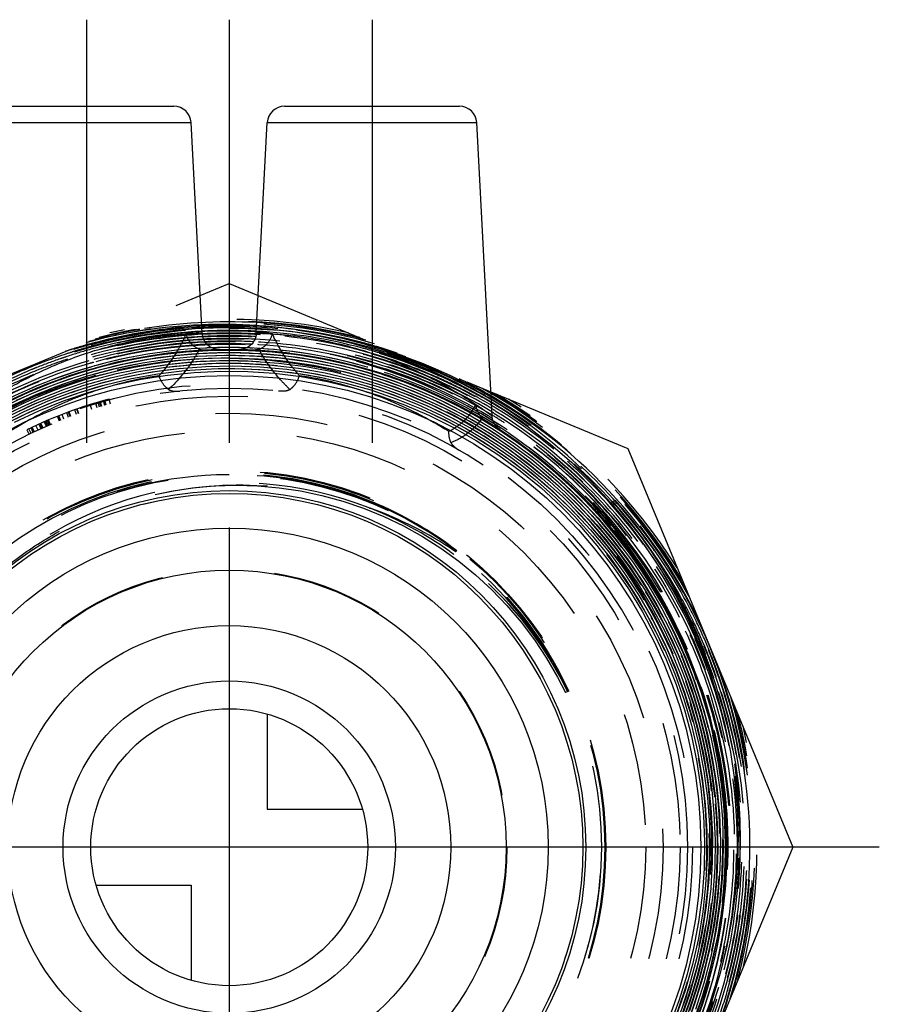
# Model space of a CAD drawing. Header units: millimetres. Extents: x 462.4 to 537.6, y 457.3 to 542.7.
# Tile 3 of 3: x 487.9 to 537.6, y 485.8 to 542.7. Entities that reach past the tile are written whole.
import ezdxf

# ---------------------------------------------------------------- set-up
doc = ezdxf.new("R2010")
doc.units = ezdxf.units.MM
doc.header["$LTSCALE"] = 65.185185
doc.linetypes.add('CENTER', pattern=[0.6, 0.375, -0.075, 0.075, -0.075])
doc.linetypes.add('HIDDEN', pattern=[0.2, 0.1, -0.1])
for name, color, linetype in [('ACHSEN_S', 7, 'CONTINUOUS'), ('FASEN', 7, 'CONTINUOUS'), ('KOERPER', 7, 'CONTINUOUS'), ('KONST.EL_MIT_GEO', 7, 'CONTINUOUS'), ('KURVEN', 7, 'CONTINUOUS')]:
    doc.layers.add(name, color=color, linetype=linetype)

msp = doc.modelspace()

# ---------------------------------------------------------------- linework, layer by layer
at = {"layer": 'ACHSEN_S', "color": 2, "linetype": 'CENTER'}
for p, q in [((500, 542.68), (500, 457.32)), ((537.559, 494.88), (462.441, 494.88))]:
    msp.add_line(p, q, dxfattribs=at)
at = {"layer": 'FASEN', "color": 7, "linetype": 'Continuous'}
for radius in [28.75, 27.25]:
    msp.add_circle((500, 494.88), radius, dxfattribs=at)
at = {"layer": 'KOERPER', "color": 2, "linetype": 'CENTER'}
for p, q in [((491.75, 542.68), (491.75, 515.063)), ((508.25, 542.68), (508.25, 514.415))]:
    msp.add_line(p, q, dxfattribs=at)
at = {"layer": 'KOERPER', "color": 8, "linetype": 'HIDDEN'}
for radius in [28.75, 20.43]:
    msp.add_circle((500, 494.88), radius, dxfattribs=at)
at = {"layer": 'KOERPER', "color": 7, "linetype": 'Continuous'}
for radius in [18.43, 16]:
    msp.add_circle((500, 494.88), radius, dxfattribs=at)
at = {"layer": 'KOERPER', "color": 8, "linetype": 'HIDDEN'}
msp.add_arc((500, 494.88), 26.5, 180, 360, dxfattribs=at)
at = {"layer": 'KONST.EL_MIT_GEO', "color": 7, "linetype": 'Continuous'}
for p, q in [((486.699, 537.68), (496.801, 537.68)), ((503.199, 537.68), (513.301, 537.68)), ((485.7, 536.732), (497.8, 536.732)), ((498.437, 524.572), (497.8, 536.732)), ((501.563, 524.572), (502.2, 536.732)), ((502.2, 536.732), (514.3, 536.732)), ((515.187, 519.8), (514.3, 536.732)), ((498.323, 526.745), (500, 527.439)), ((500, 527.439), (501.677, 526.745)), ((515.115, 521.178), (523.023, 517.903)), ((523.023, 517.903), (532.559, 494.88)), ((532.559, 494.88), (523.023, 471.857))]:
    msp.add_line(p, q, dxfattribs=at)
at = {"layer": 'KONST.EL_MIT_GEO', "color": 8, "linetype": 'HIDDEN'}
for p, q in [((484.885, 521.178), (498.323, 526.745)), ((501.677, 526.745), (515.115, 521.178)), ((491.1, 523.721), (491.091, 523.749)), ((500.996, 523.724), (500.964, 523.725)), ((488.566, 522.625), (488.518, 522.605)), ((508.004, 522.603), (507.968, 522.613)), ((515.071, 521.197), (515.116, 521.171)), ((492.054, 520.16), (491.964, 520.447)), ((492.367, 520.257), (492.28, 520.544)), ((492.377, 520.26), (492.291, 520.547)), ((492.506, 520.298), (492.421, 520.586)), ((492.596, 520.324), (492.512, 520.612)), ((492.633, 520.335), (492.549, 520.623)), ((492.815, 520.387), (492.734, 520.676)), ((492.826, 520.39), (492.745, 520.679)), ((492.885, 520.407), (492.804, 520.696)), ((493.141, 520.477), (493.064, 520.767)), ((514.908, 520.898), (514.96, 520.868)), ((490.448, 519.598), (490.34, 519.878)), ((490.715, 519.7), (490.61, 519.981)), ((490.807, 519.734), (490.703, 520.015)), ((490.848, 519.749), (490.745, 520.031)), ((491.18, 519.869), (491.08, 520.152)), ((491.289, 519.907), (491.191, 520.191)), ((491.306, 519.913), (491.207, 520.196)), ((489.13, 519.048), (489.007, 519.321)), ((489.19, 519.074), (489.067, 519.348)), ((489.243, 519.098), (489.122, 519.373)), ((489.434, 519.182), (489.314, 519.457)), ((489.479, 519.202), (489.36, 519.477)), ((489.493, 519.208), (489.374, 519.483)), ((489.567, 519.24), (489.449, 519.515)), ((489.64, 519.271), (489.523, 519.547)), ((489.668, 519.283), (489.551, 519.559)), ((490.183, 519.494), (490.072, 519.773)), ((490.226, 519.511), (490.115, 519.79)), ((490.261, 519.525), (490.151, 519.804)), ((514.993, 519.346), (514.942, 519.378)), ((514.994, 519.777), (514.952, 519.802)), ((515.19, 519.838), (515.21, 519.826)), ((488.304, 518.993), (488.435, 518.723)), ((488.558, 518.782), (488.429, 519.053)), ((488.679, 518.84), (488.551, 519.111)), ((488.568, 519.119), (488.696, 518.848)), ((488.745, 518.871), (488.618, 519.143)), ((488.955, 518.968), (488.83, 519.241)), ((515.524, 518.829), (515.485, 518.855)), ((495.659, 515.377), (495.691, 515.384)), ((508.077, 514.485), (508.113, 514.471)), ((508.113, 514.471), (508.137, 514.461)), ((519.624, 503.894), (519.433, 503.807)), ((528.794, 486.624), (528.777, 486.566))]:
    msp.add_line(p, q, dxfattribs=at)
for points in [[(491.1, 523.721), (492.423, 524.077), (494.028, 524.424), (495.648, 524.682), (497.278, 524.852), (498.915, 524.933), (500.552, 524.924), (502.186, 524.827), (503.811, 524.641), (505.423, 524.366), (507.016, 524.005), (508.586, 523.557), (510.129, 523.025), (511.64, 522.409), (513.114, 521.713), (514.546, 520.938), (515.934, 520.086), (517.272, 519.16), (518.557, 518.163), (519.785, 517.099), (520.953, 515.969), (522.056, 514.778), (523.092, 513.529), (524.058, 512.226), (524.95, 510.873), (525.767, 509.475), (526.506, 508.034), (527.164, 506.556), (527.74, 505.046), (528.233, 503.507), (528.64, 501.944), (528.961, 500.362), (529.195, 498.766), (529.34, 497.16), (529.398, 495.55), (529.368, 493.94), (529.249, 492.335), (529.043, 490.74), (528.75, 489.159), (528.371, 487.598), (527.907, 486.061), (527.36, 484.553)], [(486.777, 520.397), (488.223, 521.094), (489.706, 521.71), (491.221, 522.241), (492.763, 522.688), (494.327, 523.047), (495.909, 523.318), (497.503, 523.501), (499.106, 523.595), (500.711, 523.598), (502.313, 523.512), (503.908, 523.337), (505.491, 523.073), (507.057, 522.721), (508.6, 522.282), (510.116, 521.758), (511.601, 521.15), (513.05, 520.46), (514.457, 519.69), (515.82, 518.843), (517.132, 517.921), (518.392, 516.927), (519.593, 515.864), (520.734, 514.736), (521.809, 513.546), (522.817, 512.298), (523.753, 510.996), (524.615, 509.643), (525.4, 508.245), (526.105, 506.804), (526.729, 505.327), (527.27, 503.817), (527.725, 502.28), (528.094, 500.719), (528.375, 499.141), (528.567, 497.549), (528.671, 495.949), (528.684, 494.346), (528.608, 492.744), (528.443, 491.15), (528.189, 489.567), (527.847, 488.001), (527.417, 486.456), (526.903, 484.938)], [(487.437, 520.386), (488.885, 521.048), (490.368, 521.628), (491.882, 522.124), (493.42, 522.534), (494.979, 522.858), (496.553, 523.094), (498.139, 523.241), (499.73, 523.299), (501.321, 523.269), (502.909, 523.149), (504.487, 522.94), (506.051, 522.644), (507.596, 522.26), (509.116, 521.79), (510.609, 521.236), (512.067, 520.6), (513.488, 519.882), (514.866, 519.087), (516.198, 518.215), (517.478, 517.27), (518.704, 516.255), (519.87, 515.173), (520.975, 514.028), (522.013, 512.822), (522.982, 511.56), (523.879, 510.246), (524.701, 508.884), (525.446, 507.478), (526.11, 506.033), (526.692, 504.552), (527.191, 503.042), (527.604, 501.506), (527.93, 499.949), (528.169, 498.376), (528.319, 496.793), (528.381, 495.204), (528.353, 493.614), (528.236, 492.028), (528.031, 490.451), (527.737, 488.888), (527.357, 487.344), (526.89, 485.824), (526.34, 484.332)], [(487.717, 520.692), (489.18, 521.337), (490.677, 521.899), (492.203, 522.377), (493.753, 522.768), (495.322, 523.073), (496.906, 523.289), (498.499, 523.416), (500.097, 523.454), (501.695, 523.402), (503.287, 523.262), (504.869, 523.032), (506.435, 522.714), (507.981, 522.31), (509.502, 521.819), (510.993, 521.244), (512.45, 520.587), (513.867, 519.849), (515.241, 519.034), (516.568, 518.142), (517.842, 517.178), (519.06, 516.144), (520.218, 515.044), (521.314, 513.881), (522.342, 512.658), (523.3, 511.38), (524.185, 510.051), (524.995, 508.673), (525.726, 507.253), (526.376, 505.795), (526.944, 504.302), (527.428, 502.779), (527.825, 501.233), (528.136, 499.666), (528.358, 498.085), (528.492, 496.493)], [(486.697, 519.834), (488.111, 520.537), (489.563, 521.159), (491.046, 521.7), (492.558, 522.156), (494.093, 522.528), (495.646, 522.813), (497.212, 523.011), (498.787, 523.122), (500.365, 523.144), (501.943, 523.078), (503.514, 522.925), (505.074, 522.683), (506.618, 522.355), (508.141, 521.942), (509.639, 521.444), (511.107, 520.863), (512.54, 520.201), (513.933, 519.46), (515.283, 518.643), (516.585, 517.751), (517.836, 516.788), (519.03, 515.757), (520.165, 514.661), (521.237, 513.503), (522.243, 512.287), (523.179, 511.017), (524.043, 509.697), (524.832, 508.331), (525.543, 506.923), (526.174, 505.477), (526.724, 503.998), (527.19, 502.491), (527.571, 500.961), (527.867, 499.411), (528.075, 497.848), (528.195, 496.275), (528.228, 494.698), (528.172, 493.122), (528.029, 491.552), (527.798, 489.992), (527.48, 488.447), (527.077, 486.923), (526.589, 485.423)], [(487.276, 519.79), (488.691, 520.462), (490.141, 521.053), (491.622, 521.563), (493.13, 521.989), (494.658, 522.329), (496.203, 522.584), (497.76, 522.752), (499.324, 522.832), (500.89, 522.825), (502.453, 522.73), (504.008, 522.547), (505.55, 522.278), (507.075, 521.923), (508.578, 521.483), (510.053, 520.96), (511.497, 520.355), (512.905, 519.67), (514.272, 518.908), (515.594, 518.07), (516.867, 517.159), (518.087, 516.179), (519.25, 515.132), (520.353, 514.021), (521.392, 512.851), (522.363, 511.624), (523.265, 510.345), (524.093, 509.017), (524.846, 507.645), (525.52, 506.233), (526.115, 504.786), (526.627, 503.308), (527.056, 501.803), (527.4, 500.277), (527.658, 498.734), (527.829, 497.179), (527.912, 495.617), (527.909, 494.053), (527.817, 492.491), (527.638, 490.937), (527.373, 489.396), (527.021, 487.872), (526.585, 486.37), (526.066, 484.895)], [(487.581, 520.114), (489.012, 520.768), (490.477, 521.34), (491.971, 521.83), (493.49, 522.235), (495.03, 522.555), (496.585, 522.788), (498.151, 522.934), (499.722, 522.992), (501.294, 522.962), (502.862, 522.845), (504.421, 522.64), (505.965, 522.348), (507.491, 521.97), (508.994, 521.507), (510.468, 520.962), (511.909, 520.334), (513.313, 519.628), (514.675, 518.843), (515.991, 517.984), (517.257, 517.053), (518.469, 516.052), (519.623, 514.985), (520.716, 513.856), (521.743, 512.667), (522.703, 511.422), (523.591, 510.126), (524.406, 508.783), (525.144, 507.396), (525.803, 505.969), (526.381, 504.509), (526.877, 503.018), (527.289, 501.502), (527.615, 499.965), (527.855, 498.413), (528.008, 496.85), (528.073, 495.28), (528.05, 493.71), (527.939, 492.143), (527.741, 490.585), (527.456, 489.04), (527.085, 487.514), (526.629, 486.012), (526.091, 484.537)], [(486.72, 519.324), (488.114, 520.03), (489.545, 520.656), (491.008, 521.201), (492.5, 521.663), (494.016, 522.04), (495.55, 522.332), (497.098, 522.537), (498.655, 522.655), (500.216, 522.685), (501.776, 522.628), (503.331, 522.483), (504.875, 522.251), (506.403, 521.933), (507.911, 521.529), (509.395, 521.042), (510.848, 520.472), (512.267, 519.822), (513.647, 519.092), (514.984, 518.287), (516.274, 517.408), (517.512, 516.458), (518.695, 515.439), (519.818, 514.357), (520.88, 513.212), (521.875, 512.01), (522.801, 510.754), (523.655, 509.449), (524.434, 508.097), (525.137, 506.703), (525.76, 505.273), (526.301, 503.81), (526.76, 502.319), (527.134, 500.804), (527.422, 499.271), (527.624, 497.724), (527.739, 496.169), (527.766, 494.609), (527.706, 493.05), (527.558, 491.498), (527.323, 489.956), (527.002, 488.43), (526.596, 486.924), (526.106, 485.443)], [(487.05, 519.326), (488.445, 520.014), (489.876, 520.623), (491.34, 521.15), (492.83, 521.593), (494.343, 521.953), (495.874, 522.227), (497.418, 522.414), (498.97, 522.514), (500.525, 522.527), (502.078, 522.452), (503.624, 522.291), (505.159, 522.042), (506.677, 521.708), (508.175, 521.289), (509.646, 520.786), (511.086, 520.202), (512.492, 519.537), (513.857, 518.795), (515.179, 517.977), (516.453, 517.086), (517.674, 516.125), (518.84, 515.097), (519.945, 514.005), (520.988, 512.852), (521.964, 511.643), (522.871, 510.381), (523.705, 509.07), (524.464, 507.714), (525.146, 506.318), (525.748, 504.885), (526.268, 503.422), (526.705, 501.931), (527.058, 500.418), (527.326, 498.887), (527.506, 497.345), (527.6, 495.794), (527.606, 494.241), (527.525, 492.689), (527.357, 491.145), (527.103, 489.613), (526.762, 488.098), (526.337, 486.604), (525.829, 485.137)], [(487.593, 519.434), (488.995, 520.092), (490.432, 520.67), (491.899, 521.166), (493.392, 521.579), (494.905, 521.907), (496.435, 522.15), (497.976, 522.306), (499.523, 522.375), (501.071, 522.357), (502.616, 522.252), (504.152, 522.06), (505.675, 521.782), (507.18, 521.418), (508.662, 520.971), (510.117, 520.44), (511.539, 519.829), (512.925, 519.139), (514.269, 518.372), (515.568, 517.53), (516.818, 516.616), (518.014, 515.634), (519.153, 514.586), (520.231, 513.476), (521.244, 512.306), (522.191, 511.082), (523.067, 509.806), (523.869, 508.483), (524.596, 507.117), (525.245, 505.712), (525.813, 504.273), (526.3, 502.805), (526.703, 501.311), (527.021, 499.797), (527.254, 498.268), (527.4, 496.728), (527.459, 495.182), (527.431, 493.635), (527.316, 492.093), (527.115, 490.559), (526.827, 489.04), (526.454, 487.539), (525.998, 486.061), (525.459, 484.612)], [(495.718, 515.253), (496.649, 515.446), (497.884, 515.634), (499.13, 515.749), (500.381, 515.789), (501.633, 515.754), (502.883, 515.644), (504.124, 515.459), (505.354, 515.2), (506.566, 514.867), (507.758, 514.463), (508.925, 513.987), (510.062, 513.442), (511.165, 512.83), (512.231, 512.152), (513.256, 511.411), (514.235, 510.61), (515.165, 509.75), (516.044, 508.836), (516.867, 507.871), (517.632, 506.857), (518.335, 505.798), (518.975, 504.699), (519.433, 503.807)], [(528.492, 496.493), (528.536, 494.897), (528.491, 493.301), (528.357, 491.71), (528.134, 490.129), (527.822, 488.563), (527.424, 487.017), (526.94, 485.495)]]:
    msp.add_lwpolyline(points, dxfattribs=at)
at = {"layer": 'KONST.EL_MIT_GEO', "color": 7, "linetype": 'Continuous'}
for points in [[(499.452, 523.625), (499.332, 523.63), (499.214, 523.649), (499.098, 523.683), (498.988, 523.73), (498.884, 523.79), (498.788, 523.862), (498.702, 523.945), (498.626, 524.038), (498.561, 524.139), (498.509, 524.247), (498.471, 524.361), (498.446, 524.478), (498.437, 524.572)], [(501.563, 524.572), (501.554, 524.478), (501.529, 524.361), (501.491, 524.247), (501.439, 524.139), (501.374, 524.038), (501.298, 523.945), (501.212, 523.862), (501.116, 523.79), (501.012, 523.73), (500.902, 523.683), (500.786, 523.649), (500.668, 523.63), (500.548, 523.625)], [(515.642, 519.002), (515.586, 519.041), (515.53, 519.087), (515.476, 519.137), (515.426, 519.192), (515.378, 519.252), (515.335, 519.317), (515.296, 519.386), (515.262, 519.459), (515.234, 519.536), (515.212, 519.617), (515.196, 519.7), (515.188, 519.789)]]:
    msp.add_lwpolyline(points, dxfattribs=at)
at = {"layer": 'KONST.EL_MIT_GEO', "color": 8, "linetype": 'HIDDEN'}
for radius in [26.761, 26.052, 25.068, 24.065, 21.75, 21.698, 21.5, 16.043]:
    msp.add_circle((500, 494.88), radius, dxfattribs=at)
at = {"layer": 'KONST.EL_MIT_GEO', "color": 7, "linetype": 'Continuous'}
for radius in [20.6, 20.43]:
    msp.add_circle((500, 494.88), radius, dxfattribs=at)
for centre, radius, start, end in [((496.801, 536.68), 1, 3, 90.0001), ((503.199, 536.68), 1, 89.9999, 177), ((513.301, 536.68), 1, 3, 90.0001), ((500, 494.88), 30.081, 86.9782, 93.0218), ((500, 494.88), 30.081, 120.2004, 59.7996)]:
    msp.add_arc(centre, radius, start, end, dxfattribs=at)
at = {"layer": 'KONST.EL_MIT_GEO', "color": 8, "linetype": 'HIDDEN'}
for centre, radius, start, end in [((499.975, 494.879), 30.123, 70.134, 109.1678), ((499.975, 494.88), 30.276, 73.8485, 105.8346), ((499.987, 494.805), 30.229, 93.4594, 104.7238), ((499.99, 494.88), 30.388, 75.5957, 104.2986), ((500, 494.88), 30.494, 76.9353, 103.0647), ((499.584, 494.816), 30.259, 92.2193, 99.3433), ((499.962, 494.859), 30.367, 86.9178, 99.7365), ((499.973, 494.908), 30.125, 92.9542, 93.4443), ((499.578, 494.871), 30.203, 86.1925, 92.2135), ((499.975, 494.843), 30.19, 86.9475, 92.952), ((499.963, 494.804), 30.229, 74.9089, 86.9278), ((499.578, 494.886), 30.189, 85.901, 86.1896), ((499.949, 494.802), 30.424, 74.8852, 86.8994), ((499.57, 494.869), 30.206, 74.1671, 85.8886), ((499.987, 494.854), 29.842, 89.9756, 216.6797), ((500, 494.88), 30.081, 93.0218, 120.2004), ((499.975, 494.878), 29.694, 92.9638, 108.2799), ((499.991, 494.783), 29.943, 92.9892, 105.4586), ((499.967, 494.853), 30.373, 100.0721, 104.7081), ((499.594, 494.76), 30.316, 99.3458, 103.985), ((499.989, 494.791), 30.089, 92.993, 104.711), ((499.97, 494.838), 30.389, 99.7395, 100.0727), ((499.979, 494.844), 30.035, 92.7555, 92.9791), ((499.978, 494.846), 29.88, 92.6621, 92.9721), ((499.978, 494.845), 29.726, 92.7457, 92.9669), ((499.976, 494.903), 29.977, 87.2314, 92.7564), ((499.976, 494.902), 29.669, 87.2306, 92.7465), ((499.975, 494.902), 29.823, 87.2309, 92.6629), ((499.975, 494.902), 29.516, 87.2304, 92.6611), ((499.973, 494.848), 29.723, 86.9391, 87.2314), ((499.973, 494.848), 29.877, 86.9336, 87.2317), ((499.973, 494.848), 30.031, 86.9281, 87.2322), ((499.977, 494.887), 29.684, 71.1762, 86.9424), ((499.962, 494.797), 29.929, 74.9101, 86.9187), ((499.962, 494.796), 30.083, 74.9105, 86.9133), ((500, 494.88), 30.081, 59.7996, 86.9782), ((499.978, 494.866), 29.367, 89.9575, 153.3097), ((499.976, 494.873), 29.391, 92.8405, 121.0374), ((499.975, 494.877), 29.541, 92.9585, 112.4407), ((500, 494.88), 29.055, 39.8556, 112.2644), ((499.904, 495.101), 28.814, 62.0371, 112.2539), ((499.977, 494.868), 30.165, 105.8046, 107.1018), ((499.983, 494.846), 30.188, 105.4729, 105.8047), ((499.992, 494.776), 29.335, 92.7182, 106.0449), ((499.573, 494.849), 30.225, 103.9867, 104.7205), ((499.986, 494.837), 30.197, 104.7361, 105.4729), ((499.974, 494.88), 29.999, 104.7279, 105.4711), ((499.991, 494.78), 29.177, 92.4895, 105.5545), ((499.978, 494.846), 29.571, 92.6603, 92.9612), ((499.975, 494.898), 29.366, 87.0632, 92.8432), ((499.975, 494.901), 29.209, 87.2069, 92.698), ((499.977, 494.859), 29.098, 91.8746, 92.4685), ((499.976, 494.868), 29.089, 91.0395, 91.8746), ((499.976, 494.888), 29.069, 89.9501, 91.0395), ((499.976, 494.916), 29.041, 89.1332, 89.9501), ((499.976, 494.925), 29.032, 88.8458, 89.1331), ((499.976, 494.898), 29.058, 87.4424, 88.8456), ((499.958, 494.777), 29.18, 73.8791, 87.4191), ((499.959, 494.782), 29.329, 73.8938, 87.1874), ((499.973, 494.849), 29.569, 86.9446, 87.2312), ((499.977, 494.888), 29.376, 58.8331, 87.0678), ((499.977, 494.888), 29.53, 67.4649, 86.9483), ((499.977, 494.892), 29.987, 71.1862, 74.8913), ((499.593, 494.993), 30.081, 67.0878, 74.145), ((499.976, 494.882), 30.151, 71.1951, 74.8944), ((500, 494.88), 28.75, 91.0878, 122.9611), ((499.99, 494.838), 30.044, 108.2822, 112.3483), ((499.961, 494.92), 30.11, 107.1018, 108.2784), ((499.974, 494.884), 29.995, 107.0982, 108.2814), ((499.973, 494.885), 29.84, 105.4792, 108.287), ((499.966, 494.909), 29.969, 106.7522, 107.0981), ((499.969, 494.899), 29.979, 105.471, 106.752), ((499.991, 494.782), 28.961, 92.6812, 106.0308), ((499.992, 494.775), 28.814, 92.682, 106.0288), ((499.991, 494.783), 28.652, 92.6844, 106.0265), ((499.975, 494.88), 28.401, 74.448, 105.7338), ((499.975, 494.888), 28.854, 91.9033, 92.6574), ((499.977, 494.859), 28.729, 92.3289, 92.6594), ((499.975, 494.849), 28.586, 87.2488, 92.659), ((499.976, 494.871), 28.717, 91.0409, 92.329), ((499.975, 494.871), 28.871, 91.0425, 91.9033), ((499.975, 494.863), 28.879, 88.0387, 91.0425), ((499.976, 494.909), 28.68, 88.8642, 91.0409), ((499.975, 494.888), 28.701, 87.2395, 88.8636), ((500, 494.88), 28.75, 57.0388, 88.9122), ((499.976, 494.869), 28.873, 87.2417, 87.9751), ((499.961, 494.796), 28.64, 74.0539, 87.2256), ((499.959, 494.781), 28.808, 73.8757, 87.2172), ((499.961, 494.793), 28.95, 73.9433, 87.2193), ((499.977, 494.892), 29.834, 71.1807, 74.8908), ((499.969, 494.866), 30.014, 70.9089, 71.1863), ((499.979, 494.866), 29.245, 106.0695, 121.235), ((500.028, 494.753), 29.213, 106.0939, 120.9591), ((499.99, 494.837), 29.737, 108.2824, 112.4948), ((499.989, 494.84), 29.888, 109.0427, 111.7941), ((499.984, 494.853), 29.874, 108.2868, 109.0426), ((499.965, 494.913), 29.042, 105.5763, 106.0618), ((499.975, 494.88), 28.248, 73.838, 106.0543), ((499.751, 494.842), 28.283, 89.4963, 105.3305), ((499.928, 494.777), 29.188, 59.0213, 73.8227), ((499.987, 494.923), 29.186, 73.6263, 73.8691), ((499.927, 494.775), 29.345, 58.9349, 73.5961), ((499.966, 494.858), 29.716, 67.4642, 71.1748), ((499.969, 494.866), 29.86, 70.9069, 71.1807), ((499.966, 494.859), 29.869, 67.4609, 70.9067), ((499.966, 494.858), 30.023, 68.1961, 70.9087), ((499.973, 494.876), 30.004, 67.4572, 68.1959), ((499.608, 495.032), 30.039, 66.7014, 67.0847), ((499.995, 494.835), 29.587, 112.4447, 120.8285), ((500.026, 494.759), 28.992, 106.0835, 120.9624), ((500.025, 494.761), 28.837, 106.4735, 120.9648), ((500.025, 494.76), 28.684, 106.0793, 120.9668), ((500.028, 494.755), 28.536, 106.0707, 120.9584), ((499.973, 494.878), 30.001, 112.4488, 116.7221), ((499.973, 494.879), 29.846, 112.4468, 116.7301), ((499.973, 494.878), 29.693, 112.4952, 116.7206), ((499.982, 494.856), 29.871, 111.7943, 112.446), ((499.964, 494.916), 28.67, 106.0518, 106.4432), ((499.964, 494.918), 28.361, 105.7327, 106.0382), ((499.973, 494.873), 28.408, 73.8635, 74.4481), ((499.971, 494.869), 28.567, 73.8592, 74.032), ((499.93, 494.781), 28.509, 58.9397, 73.8313), ((499.929, 494.778), 28.665, 58.9423, 73.8292), ((499.929, 494.778), 28.819, 58.9368, 73.82), ((499.928, 494.777), 28.974, 58.9377, 73.8155), ((499.961, 494.857), 29.565, 59.041, 67.4599), ((499.985, 494.904), 29.665, 63.8012, 67.4633), ((499.985, 494.905), 29.819, 63.8028, 67.4601), ((499.985, 494.905), 29.973, 63.8044, 67.4569), ((499.612, 495.045), 30.025, 59.4002, 66.6977), ((499.982, 494.897), 30.104, 24.1565, 64.8696), ((500.025, 494.761), 28.376, 106.0848, 120.9789), ((499.774, 494.767), 28.361, 105.5939, 113.3126), ((499.008, 500.98), 21.352, 98.2635, 109.8725), ((499.758, 494.812), 28.313, 105.3285, 105.5886), ((500.956, 500.839), 21.497, 70.1668, 81.6972), ((499.929, 494.779), 28.357, 58.9629, 73.8053), ((499.967, 494.87), 29.858, 60.1367, 63.8015), ((499.975, 494.885), 29.995, 62.7519, 63.8036), ((499.977, 494.89), 30.143, 60.1556, 63.8048), ((500, 494.88), 26.5, 0, 180), ((499.965, 494.867), 29.707, 59.2382, 63.7996), ((499.966, 494.869), 30.012, 60.143, 62.7517), ((499.983, 494.897), 30.257, 28.5123, 61.1536), ((499.956, 494.853), 30.186, 59.8198, 60.1565), ((499.973, 494.907), 30.317, 29.4233, 60.034), ((499.993, 494.887), 30.38, 30.488, 59.4048), ((500, 494.88), 28.348, 113.8228, 284.4031), ((499.747, 494.841), 28.282, 113.3212, 120.5847), ((500, 494.88), 26.8, 105, 115.865), ((500, 494.88), 28.964, 338.9742, 62.4102), ((499.973, 494.88), 29.846, 59.4361, 60.1365), ((499.632, 495.084), 29.982, 58.8556, 59.3965), ((499.972, 494.88), 30, 59.6327, 60.0278), ((499.984, 494.898), 30.132, 25.5774, 59.8212), ((499.982, 494.897), 29.98, 29.4556, 59.6325), ((499.705, 495.187), 29.856, 28.7273, 58.8731), ((499.982, 494.897), 29.826, 29.4593, 59.4358), ((500, 494.88), 30.494, 31.9353, 58.0647), ((499.982, 494.897), 29.212, 58.6284, 58.9046), ((499.983, 494.898), 29.671, 25.5697, 59.2374), ((499.982, 494.896), 29.52, 58.5825, 59.0365), ((499.983, 494.898), 29.364, 58.5821, 58.8335), ((499.977, 494.89), 28.545, 57.0933, 58.9088), ((499.969, 494.874), 28.716, 58.5722, 58.9061), ((499.988, 494.908), 28.831, 58.5812, 58.9045), ((499.976, 494.887), 28.701, 56.9915, 58.4519), ((499.971, 494.877), 29.081, 58.3962, 58.8947), ((499.981, 494.896), 28.845, 57.8026, 58.5812), ((499.995, 494.917), 29.188, 56.9731, 58.5817), ((499.979, 494.89), 29.066, 39.81, 58.3964), ((499.972, 494.883), 28.86, 56.9823, 57.8026), ((499.979, 494.893), 29.217, 39.8078, 56.9726), ((499.98, 494.892), 28.234, 56.9803, 58.9327), ((499.966, 494.871), 28.413, 57.3832, 58.9085), ((499.991, 494.904), 28.372, 343.4411, 57.3896), ((499.982, 494.896), 28.537, 37.3336, 57), ((499.982, 494.896), 28.691, 38.6894, 56.9905), ((499.983, 494.898), 28.842, 40.0445, 56.9847), ((499.992, 494.904), 28.217, 339.3896, 56.987), ((500.01, 494.882), 21.581, 67.4504, 118.28), ((500.037, 494.889), 21.509, 90.276, 118.3537), ((500.426, 494.849), 21.074, 68.7115, 102.9848), ((500.038, 494.929), 21.469, 90.1046, 90.2786), ((500.037, 494.873), 21.526, 68.4386, 90.103), ((500.369, 495.095), 20.821, 103.073, 137.435), ((500.027, 494.847), 21.553, 67.5254, 68.4384), ((499.989, 494.784), 21.626, 52.8726, 67.496), ((499.964, 494.796), 21.679, 52.5343, 67.4199), ((500.968, 494.29), 21.408, 55.7904, 70.4341), ((500.315, 494.586), 21.359, 25.7417, 68.5173), ((500.331, 494.605), 21.336, 54.4499, 68.5378), ((500.003, 494.89), 21.57, 118.2734, 211.7872), ((499.991, 494.903), 28.833, 0.5238, 40.0468), ((500.097, 494.987), 28.912, 338.7075, 39.8156), ((499.992, 494.903), 28.679, 359.9512, 38.6907), ((500.337, 494.627), 21.315, 53.6009, 54.4294), ((500.945, 494.265), 21.442, 55.4779, 55.7771), ((500.058, 494.895), 21.496, 52.5695, 52.8421), ((500.024, 494.85), 21.552, 24.7713, 52.5687), ((500.007, 494.872), 21.592, 24.6997, 52.503), ((500.281, 494.563), 21.399, 29.1565, 53.5829), ((499.969, 494.891), 29.995, 25.5751, 29.4538), ((499.798, 495.25), 29.744, 21.689, 28.7067), ((499.97, 494.891), 29.841, 25.5728, 29.4575), ((500.015, 494.856), 29.405, 153.3237, 269.9716), ((500.005, 494.909), 29.647, 22.44, 25.5688), ((500.005, 494.909), 29.801, 22.4444, 25.5711), ((500.006, 494.909), 29.954, 22.4488, 25.5733), ((499.978, 494.898), 29.676, 21.9333, 22.4402), ((499.832, 495.266), 29.706, 21.3806, 21.6838), ((499.978, 494.898), 29.83, 21.9339, 22.4445), ((499.978, 494.898), 29.984, 21.9356, 22.4489), ((499.967, 494.894), 29.688, 19.4076, 21.9332), ((499.967, 494.893), 29.842, 19.4137, 21.9338), ((499.967, 494.893), 29.996, 19.4196, 21.9354), ((500.185, 494.5), 21.514, 27.587, 29.177), ((500.001, 494.905), 29.653, 339.7977, 19.2197), ((499.975, 494.897), 29.679, 19.2185, 19.4075), ((500.002, 494.906), 29.805, 339.7957, 19.2192), ((499.975, 494.897), 29.833, 19.219, 19.4135), ((499.975, 494.896), 29.987, 19.2203, 19.4195), ((500.002, 494.906), 29.959, 343.9562, 19.2205), ((499.989, 494.903), 30.125, 15.602, 19.4226), ((500.224, 494.52), 21.47, 25.7941, 27.5872), ((499.999, 494.905), 30.238, 343.1562, 16.4895), ((500, 494.905), 30.114, 343.9706, 15.605), ((500, 494.918), 30.287, 343.9451, 15.5796), ((500, 494.89), 30.372, 345.3787, 14.5126), ((500, 494.88), 30.494, 346.9353, 13.0647), ((500, 494.88), 28.548, 172.325, 313.5988), ((499.978, 494.904), 28.692, 359.1668, 359.95), ((500.042, 494.905), 28.782, 359.9484, 0.5216), ((499.981, 494.862), 21.518, 270.0512, 355.9229), ((500, 494.906), 29.962, 339.7956, 343.8384), ((499.998, 494.905), 30.116, 339.7981, 343.9707)]:
    msp.add_arc(centre, radius, start, end, dxfattribs=at)
for points, knots in [([(505.054, 466.381), (507.023, 466.701), (510.905, 467.752), (516.273, 470.486), (520.97, 474.26), (524.799, 478.912), (527.603, 484.246), (529.268, 490.036), (529.728, 496.043), (528.968, 502.02), (527.023, 507.722), (523.976, 512.918), (519.951, 517.401), (515.115, 520.992), (509.661, 523.551), (503.809, 524.978), (497.792, 525.221), (493.822, 524.588), (491.893, 524.081)], [0, 0, 0, 0, 0.062497, 0.124991, 0.187487, 0.249984, 0.312482, 0.374981, 0.43748, 0.499979, 0.56248, 0.624981, 0.687483, 0.749985, 0.812488, 0.874991, 0.937494, 1, 1, 1, 1]), ([(528.114, 505.611), (529.24, 502.655), (530.559, 496.34), (529.485, 486.757), (525.481, 477.977), (518.939, 470.884), (510.512, 466.182), (501.039, 464.343), (491.465, 465.55), (482.745, 469.683), (475.75, 476.33), (471.179, 484.829), (469.489, 494.33), (470.85, 503.883), (475.127, 512.534), (481.895, 519.415), (490.464, 523.838), (496.837, 524.851), (500, 524.848)], [0, 0, 0, 0, 0.062501, 0.125002, 0.187503, 0.250003, 0.312504, 0.375004, 0.437504, 0.500004, 0.562504, 0.625004, 0.687504, 0.750003, 0.812503, 0.875002, 0.937501, 1, 1, 1, 1]), ([(500, 524.541), (498.059, 524.542), (494.167, 524.162), (488.56, 522.464), (483.391, 519.703), (478.861, 515.986), (475.144, 511.457), (472.382, 506.288), (470.682, 500.681), (470.109, 494.849), (470.685, 489.018), (472.386, 483.411), (475.149, 478.244), (478.867, 473.714), (483.395, 469.996), (488.563, 467.233), (494.167, 465.529), (498.059, 465.143), (500, 465.142)], [0, 0, 0, 0, 0.062501, 0.125, 0.187501, 0.250001, 0.312502, 0.375002, 0.437501, 0.500001, 0.562501, 0.625, 0.6875, 0.75, 0.8125, 0.875, 0.937498, 1, 1, 1, 1]), ([(497.507, 524.533), (497.413, 524.319), (496.99, 523.453), (496.425, 522.657), (495.939, 522.111)], [0, 0, 0, 0, 0.241719, 1, 1, 1, 1]), ([(498.437, 524.572), (498.433, 524.574), (498.411, 524.568), (498.368, 524.573), (498.293, 524.568), (498.191, 524.566), (498.059, 524.561), (497.828, 524.551), (497.641, 524.541), (497.507, 524.533)], [0, 0, 0, 0, 0.01603, 0.063939, 0.143576, 0.254563, 0.396429, 0.568628, 1, 1, 1, 1]), ([(498.282, 523.642), (498.092, 523.707), (497.748, 523.961), (497.556, 524.335), (497.507, 524.533)], [0, 0, 0, 0, 0.497197, 1, 1, 1, 1]), ([(500, 464.988), (501.956, 464.986), (505.879, 465.37), (511.528, 467.081), (516.738, 469.863), (521.303, 473.609), (525.049, 478.174), (527.832, 483.382), (529.545, 489.033), (530.123, 494.91), (529.543, 500.787), (527.828, 506.437), (525.044, 511.645), (521.298, 516.21), (516.734, 519.956), (511.526, 522.741), (505.878, 524.458), (501.956, 524.847), (500, 524.848)], [0, 0, 0, 0, 0.062501, 0.125, 0.1875, 0.25, 0.312501, 0.375002, 0.437501, 0.500001, 0.562501, 0.625001, 0.6875, 0.75, 0.8125, 0.875, 0.937498, 1, 1, 1, 1]), ([(500, 465.142), (501.946, 465.14), (505.848, 465.521), (511.469, 467.224), (516.652, 469.992), (521.193, 473.719), (524.92, 478.26), (527.689, 483.441), (529.394, 489.064), (529.968, 494.91), (529.391, 500.757), (527.685, 506.378), (524.915, 511.559), (521.188, 516.1), (516.648, 519.828), (511.467, 522.598), (505.848, 524.306), (501.946, 524.693), (500, 524.695)], [0, 0, 0, 0, 0.062501, 0.125, 0.187501, 0.250001, 0.312502, 0.375002, 0.437501, 0.500001, 0.562501, 0.625001, 0.6875, 0.75, 0.8125, 0.875, 0.937498, 1, 1, 1, 1]), ([(500, 465.296), (501.936, 465.294), (505.818, 465.673), (511.41, 467.367), (516.566, 470.121), (521.084, 473.828), (524.792, 478.346), (527.546, 483.501), (529.242, 489.094), (529.814, 494.91), (529.24, 500.726), (527.542, 506.319), (524.787, 511.473), (521.079, 515.991), (516.562, 519.699), (511.408, 522.455), (505.817, 524.155), (501.936, 524.539), (500, 524.541)], [0, 0, 0, 0, 0.062501, 0.125, 0.187501, 0.250001, 0.312502, 0.375002, 0.437501, 0.500001, 0.562501, 0.625, 0.6875, 0.75, 0.8125, 0.875, 0.937498, 1, 1, 1, 1]), ([(502.493, 524.533), (502.359, 524.541), (502.172, 524.551), (501.941, 524.561), (501.809, 524.566), (501.707, 524.567), (501.632, 524.573), (501.589, 524.567), (501.567, 524.575), (501.563, 524.572)], [0, 0, 0, 0, 0.431387, 0.603592, 0.74546, 0.856446, 0.936078, 0.983981, 1, 1, 1, 1]), ([(501.718, 523.642), (501.908, 523.707), (502.252, 523.961), (502.444, 524.335), (502.493, 524.533)], [0, 0, 0, 0, 0.497194, 1, 1, 1, 1]), ([(504.061, 522.111), (503.894, 522.298), (503.281, 523.042), (502.781, 523.88), (502.493, 524.533)], [0, 0, 0, 0, 0.259917, 1, 1, 1, 1]), ([(500, 524.387), (498.069, 524.389), (494.197, 524.01), (488.62, 522.321), (483.477, 519.574), (478.971, 515.877), (475.273, 511.371), (472.525, 506.229), (470.834, 500.651), (470.264, 494.849), (470.836, 489.048), (472.529, 483.47), (475.278, 478.33), (478.976, 473.824), (483.481, 470.125), (488.622, 467.376), (494.198, 465.681), (498.069, 465.297), (500, 465.296)], [0, 0, 0, 0, 0.062501, 0.125, 0.187501, 0.250001, 0.312502, 0.375002, 0.437501, 0.500001, 0.562501, 0.625, 0.6875, 0.75, 0.8125, 0.875, 0.937498, 1, 1, 1, 1]), ([(500, 524.079), (498.089, 524.081), (494.257, 523.707), (488.738, 522.035), (483.649, 519.317), (479.19, 515.658), (475.53, 511.199), (472.811, 506.111), (471.138, 500.59), (470.573, 494.849), (471.14, 489.109), (472.815, 483.589), (475.535, 478.502), (479.195, 474.042), (483.653, 470.382), (488.741, 467.662), (494.258, 465.984), (498.089, 465.605), (500, 465.603)], [0, 0, 0, 0, 0.062502, 0.125001, 0.187502, 0.250002, 0.312502, 0.375002, 0.437501, 0.500001, 0.562501, 0.625, 0.6875, 0.75, 0.8125, 0.875, 0.937498, 1, 1, 1, 1]), ([(477.186, 477.872), (478.96, 475.489), (483.29, 471.254), (491.406, 467.242), (500.372, 465.931), (509.302, 467.456), (517.324, 471.665), (523.654, 478.147), (527.672, 486.266), (528.987, 495.23), (527.471, 504.161), (523.273, 512.189), (516.803, 518.53), (508.692, 522.566), (499.733, 523.905), (490.797, 522.417), (482.755, 518.247), (476.389, 511.802), (472.317, 503.709), (470.936, 494.757), (472.378, 485.814), (476.503, 477.748), (482.909, 471.344), (490.975, 467.221), (499.918, 465.778), (508.871, 467.155), (516.967, 471.217), (523.423, 477.571), (527.615, 485.601), (529.137, 494.531), (527.844, 503.496), (523.861, 511.631), (517.574, 518.152), (509.589, 522.428), (500.677, 524.049), (491.698, 522.858), (483.516, 518.972), (476.919, 512.765), (472.542, 504.835), (470.805, 495.946), (471.874, 486.952), (475.646, 478.717), (481.758, 472.032), (489.622, 467.539), (498.484, 465.667), (507.493, 466.596), (515.787, 470.236), (522.571, 476.237), (527.195, 484.025), (529.219, 492.853), (528.449, 501.877), (524.959, 510.235), (519.084, 517.127), (511.385, 521.898), (502.598, 524.091), (493.561, 523.498), (485.135, 520.177), (478.124, 514.444), (473.194, 506.847), (470.815, 498.109), (471.211, 489.061), (474.345, 480.565), (479.918, 473.426), (487.402, 468.324), (496.075, 465.74), (502.128, 465.865), (505.054, 466.381)], [0, 0, 0, 0, 0.015624, 0.031248, 0.046872, 0.062496, 0.07812, 0.093744, 0.109368, 0.124992, 0.140616, 0.156241, 0.171865, 0.187489, 0.203114, 0.218738, 0.234362, 0.249987, 0.265611, 0.281236, 0.29686, 0.312485, 0.328109, 0.343734, 0.359359, 0.374983, 0.390608, 0.406233, 0.421858, 0.437483, 0.453108, 0.468732, 0.484357, 0.499982, 0.515607, 0.531232, 0.546858, 0.562483, 0.578108, 0.593733, 0.609358, 0.624984, 0.640609, 0.656234, 0.67186, 0.687485, 0.70311, 0.718736, 0.734361, 0.749987, 0.765612, 0.781238, 0.796864, 0.812489, 0.828115, 0.843741, 0.859367, 0.874992, 0.890618, 0.906244, 0.92187, 0.937496, 0.953122, 0.968748, 0.984374, 1, 1, 1, 1]), ([(500, 465.449), (501.926, 465.448), (505.788, 465.825), (511.351, 467.51), (516.48, 470.249), (520.975, 473.938), (524.663, 478.432), (527.403, 483.56), (529.09, 489.124), (529.659, 494.91), (529.088, 500.696), (527.399, 506.26), (524.658, 511.387), (520.969, 515.881), (516.476, 519.57), (511.348, 522.312), (505.787, 524.003), (501.926, 524.385), (500, 524.387)], [0, 0, 0, 0, 0.062501, 0.125001, 0.187501, 0.250001, 0.312502, 0.375002, 0.437501, 0.500001, 0.562501, 0.625, 0.6875, 0.75, 0.8125, 0.875, 0.937498, 1, 1, 1, 1]), ([(500, 465.603), (501.916, 465.602), (505.758, 465.977), (511.292, 467.653), (516.394, 470.378), (520.865, 474.047), (524.534, 478.518), (527.26, 483.619), (528.938, 489.154), (529.504, 494.91), (528.936, 500.666), (527.256, 506.2), (524.529, 511.301), (520.86, 515.772), (516.39, 519.442), (511.289, 522.169), (505.757, 523.851), (501.916, 524.232), (500, 524.233)], [0, 0, 0, 0, 0.062501, 0.125001, 0.187502, 0.250001, 0.312502, 0.375002, 0.437501, 0.500001, 0.562501, 0.625, 0.6875, 0.75, 0.8125, 0.875, 0.937498, 1, 1, 1, 1]), ([(500, 465.757), (501.906, 465.755), (505.728, 466.129), (511.232, 467.796), (516.308, 470.507), (520.756, 474.156), (524.406, 478.604), (527.117, 483.678), (528.786, 489.184), (529.349, 494.91), (528.784, 500.636), (527.113, 506.141), (524.4, 511.215), (520.75, 515.662), (516.304, 519.313), (511.23, 522.026), (505.727, 523.699), (501.906, 524.078), (500, 524.079)], [0, 0, 0, 0, 0.062502, 0.125001, 0.187502, 0.250002, 0.312502, 0.375002, 0.437501, 0.500001, 0.562501, 0.625, 0.6875, 0.75, 0.8125, 0.875, 0.937498, 1, 1, 1, 1]), ([(475.003, 507.423), (473.691, 504.815), (471.879, 499.143), (471.933, 490.243), (474.735, 481.788), (480.013, 474.616), (487.249, 469.424), (495.735, 466.723), (504.64, 466.775), (513.094, 469.574), (520.271, 474.846), (525.471, 482.075), (528.186, 490.556), (528.153, 499.462), (525.375, 507.922), (520.124, 515.115), (512.912, 520.338), (504.442, 523.085), (495.537, 523.09), (487.064, 520.351), (479.845, 515.137), (474.582, 507.954), (471.785, 499.501), (471.724, 490.596), (474.405, 482.105), (479.567, 474.849), (486.709, 469.532), (495.14, 466.667), (504.043, 466.531), (512.558, 469.136), (519.861, 474.23), (525.247, 481.32), (528.198, 489.721), (528.428, 498.622), (525.917, 507.164), (520.907, 514.525), (513.882, 519.995), (505.518, 523.048), (496.621, 523.391), (488.046, 520.992), (480.619, 516.083), (475.052, 509.134), (471.879, 500.815), (471.404, 491.925), (473.672, 483.315), (478.465, 475.812), (485.323, 470.134), (493.588, 466.825), (502.469, 466.2), (511.116, 468.319), (518.703, 472.978), (524.504, 479.732), (527.966, 487.934), (528.759, 496.801), (526.808, 505.488), (522.3, 513.165), (515.665, 519.101), (507.536, 522.731), (498.688, 523.71), (489.962, 521.946), (482.189, 517.607), (476.106, 511.106), (472.293, 503.063), (471.11, 494.238), (472.665, 485.479), (475.443, 480.215), (477.186, 477.872)], [0, 0, 0, 0, 0.015624, 0.031248, 0.046872, 0.062496, 0.07812, 0.093744, 0.109368, 0.124992, 0.140616, 0.15624, 0.171865, 0.187489, 0.203113, 0.218738, 0.234362, 0.249986, 0.265611, 0.281235, 0.29686, 0.312485, 0.328109, 0.343734, 0.359358, 0.374983, 0.390608, 0.406233, 0.421857, 0.437482, 0.453107, 0.468732, 0.484357, 0.499982, 0.515607, 0.531232, 0.546857, 0.562482, 0.578108, 0.593733, 0.609358, 0.624983, 0.640609, 0.656234, 0.671859, 0.687485, 0.70311, 0.718736, 0.734361, 0.749987, 0.765612, 0.781238, 0.796863, 0.812489, 0.828115, 0.843741, 0.859366, 0.874992, 0.890618, 0.906244, 0.92187, 0.937496, 0.953122, 0.968748, 0.984374, 1, 1, 1, 1]), ([(498.282, 523.642), (498.171, 523.436), (497.671, 522.593), (497.032, 521.835), (496.495, 521.317)], [0, 0, 0, 0, 0.239316, 1, 1, 1, 1]), ([(498.282, 523.642), (498.31, 523.633), (498.427, 523.601), (498.55, 523.593), (498.641, 523.598)], [0, 0, 0, 0, 0.243144, 1, 1, 1, 1]), ([(501.718, 523.642), (501.69, 523.633), (501.573, 523.601), (501.45, 523.593), (501.359, 523.598)], [0, 0, 0, 0, 0.243144, 1, 1, 1, 1]), ([(503.505, 521.317), (503.32, 521.496), (502.639, 522.2), (502.061, 523.006), (501.718, 523.642)], [0, 0, 0, 0, 0.262262, 1, 1, 1, 1]), ([(479.447, 476.555), (481.138, 474.654), (484.097, 472.139), (488.589, 469.711), (493.375, 467.924), (499.753, 466.966), (506.149, 467.8), (510.969, 469.493), (515.509, 471.834), (520.508, 475.913), (524.925, 482.255), (527.437, 489.566), (527.85, 497.285), (526.133, 504.822), (522.418, 511.601), (516.989, 517.104), (510.261, 520.911), (502.748, 522.731), (495.024, 522.428), (487.678, 520.023), (481.269, 515.701), (476.286, 509.792), (473.107, 502.746), (471.974, 495.1), (472.973, 487.435), (476.027, 480.334), (480.904, 474.338), (487.233, 469.9), (494.532, 467.357), (502.249, 466.903), (509.796, 468.571), (516.603, 472.233), (522.153, 477.613), (526.026, 484.302), (527.93, 491.793), (527.721, 499.52), (525.416, 506.897), (521.188, 513.368), (515.359, 518.443), (508.368, 521.74), (500.744, 523.01), (493.062, 522.158), (485.901, 519.249), (479.802, 514.502), (475.222, 508.275), (472.508, 501.038), (471.862, 493.337), (473.333, 485.749), (476.81, 478.846), (482.03, 473.147), (488.602, 469.079), (496.031, 466.947), (503.76, 466.911), (511.208, 468.974), (517.818, 472.979), (523.094, 478.627), (526.641, 485.493), (528.195, 493.064), (527.638, 500.773), (525.015, 508.042), (520.52, 514.329), (514.493, 519.164), (508.555, 521.685), (503.545, 522.679), (498.446, 522.983), (492.066, 522.046), (486.18, 519.412), (482.04, 516.419), (478.347, 512.894), (476.146, 509.696), (475.003, 507.423)], [0, 0, 0, 0, 0.015622, 0.023452, 0.031282, 0.046904, 0.062525, 0.070355, 0.078185, 0.093807, 0.109429, 0.125051, 0.140673, 0.156296, 0.171918, 0.18754, 0.203162, 0.218784, 0.234406, 0.250029, 0.265651, 0.281273, 0.296896, 0.312518, 0.32814, 0.343763, 0.359385, 0.375008, 0.39063, 0.406253, 0.421875, 0.437498, 0.45312, 0.468743, 0.484366, 0.499988, 0.515611, 0.531234, 0.546856, 0.562479, 0.578102, 0.593725, 0.609348, 0.624971, 0.640593, 0.656216, 0.671839, 0.687462, 0.703085, 0.718708, 0.734331, 0.749954, 0.765577, 0.781201, 0.796824, 0.812447, 0.82807, 0.843693, 0.859316, 0.87494, 0.890563, 0.906186, 0.92181, 0.92964, 0.93747, 0.953093, 0.968716, 0.976547, 0.984376, 1, 1, 1, 1]), ([(500, 523.123), (503.121, 523.096), (509.404, 521.986), (517.723, 517.332), (524.061, 510.203), (527.087, 502.83), (527.944, 496.611), (527.796, 491.892), (526.855, 487.267), (525.149, 482.865), (522.724, 478.815), (519.649, 475.233), (516.014, 472.223), (513.281, 470.656), (511.862, 469.995)], [0, 0, 0, 0, 0.124786, 0.24957, 0.374351, 0.499128, 0.561737, 0.624347, 0.686956, 0.749565, 0.812173, 0.874784, 0.93739, 1, 1, 1, 1]), ([(488.991, 521.769), (487.449, 521.139), (484.466, 519.609), (480.456, 516.585), (477.022, 512.918), (474.268, 508.716), (472.274, 504.104), (470.71, 497.609), (470.89, 489.128), (473.936, 481.21), (477.843, 475.792), (481.434, 472.277), (485.573, 469.43), (490.139, 467.334), (494.994, 466.049), (498.334, 465.758), (500, 465.757)], [0, 0, 0, 0, 0.062559, 0.125115, 0.187674, 0.250232, 0.312789, 0.375347, 0.499999, 0.624652, 0.68721, 0.749768, 0.812326, 0.874885, 0.93744, 1, 1, 1, 1]), ([(496.495, 521.317), (496.433, 521.36), (496.187, 521.576), (496.019, 521.873), (495.939, 522.111)], [0, 0, 0, 0, 0.231055, 1, 1, 1, 1]), ([(503.505, 521.317), (503.567, 521.36), (503.813, 521.576), (503.981, 521.873), (504.061, 522.111)], [0, 0, 0, 0, 0.231057, 1, 1, 1, 1]), ([(491.75, 521.061), (491.34, 520.913), (489.804, 520.308), (488.338, 519.532), (487.311, 518.884)], [0, 0, 0, 0, 0.264169, 1, 1, 1, 1]), ([(496.495, 521.317), (496.583, 521.257), (496.81, 521.205), (497.03, 521.213), (497.145, 521.226)], [0, 0, 0, 0, 0.47903, 1, 1, 1, 1]), ([(503.505, 521.317), (503.417, 521.257), (503.19, 521.205), (502.97, 521.213), (502.855, 521.226)], [0, 0, 0, 0, 0.479028, 1, 1, 1, 1]), ([(512.689, 518.884), (512.367, 519.088), (510.951, 519.935), (509.443, 520.631), (508.25, 521.061)], [0, 0, 0, 0, 0.230988, 1, 1, 1, 1]), ([(514.246, 520.452), (514.076, 520.127), (513.648, 519.502), (513.03, 519.048), (512.689, 518.884)], [0, 0, 0, 0, 0.492603, 1, 1, 1, 1]), ([(519.687, 474.206), (521.343, 475.759), (524.294, 479.276), (527.339, 485.437), (528.847, 492.145), (528.731, 499.019), (527.002, 505.672), (523.759, 511.734), (519.189, 516.866), (515.418, 519.483), (513.414, 520.55)], [0, 0, 0, 0, 0.124998, 0.249994, 0.374992, 0.499992, 0.624992, 0.749993, 0.874995, 1, 1, 1, 1]), ([(515.188, 519.789), (515.17, 519.808), (515.118, 519.837), (515.038, 519.9), (514.877, 520.014), (514.612, 520.204), (514.38, 520.363), (514.246, 520.452)], [0, 0, 0, 0, 0.067629, 0.150991, 0.265751, 0.582039, 1, 1, 1, 1]), ([(515.37, 520.088), (518.079, 518.434), (522.993, 514.211), (527.939, 505.887), (529.983, 496.414), (528.902, 486.785), (524.81, 478.002), (518.13, 470.981), (509.57, 466.454), (503.174, 465.416), (500, 465.418)], [0, 0, 0, 0, 0.125, 0.250001, 0.375, 0.5, 0.624999, 0.75, 0.875001, 1, 1, 1, 1]), ([(515.29, 519.957), (517.984, 518.311), (522.873, 514.11), (527.793, 505.83), (529.827, 496.406), (528.751, 486.827), (524.681, 478.09), (518.035, 471.105), (509.52, 466.603), (503.157, 465.57), (500, 465.572)], [0, 0, 0, 0, 0.125001, 0.250001, 0.375, 0.5, 0.624999, 0.75, 0.875001, 1, 1, 1, 1]), ([(487.289, 519.429), (485.665, 518.59), (482.575, 516.583), (478.633, 512.722), (475.528, 508.157), (473.385, 503.07), (472.287, 497.661), (472.278, 492.141), (473.358, 486.728), (475.483, 481.633), (478.572, 477.058), (482.501, 473.181), (487.117, 470.154), (492.238, 468.096), (497.665, 467.087), (503.185, 467.167), (508.579, 468.331), (511.956, 469.803), (513.552, 470.695)], [0, 0, 0, 0, 0.0625, 0.124999, 0.187499, 0.249999, 0.312499, 0.374999, 0.437499, 0.499999, 0.562499, 0.624999, 0.687499, 0.749999, 0.812499, 0.874999, 0.9375, 1, 1, 1, 1]), ([(514.613, 519.676), (514.399, 519.366), (513.872, 518.781), (513.184, 518.39), (512.811, 518.249)], [0, 0, 0, 0, 0.485539, 1, 1, 1, 1]), ([(512.811, 518.249), (512.79, 518.295), (512.714, 518.499), (512.688, 518.718), (512.689, 518.884)], [0, 0, 0, 0, 0.234871, 1, 1, 1, 1]), ([(485.618, 518.671), (484.044, 517.721), (481.077, 515.503), (477.377, 511.367), (474.564, 506.581), (472.751, 501.335), (472.008, 495.834), (472.365, 490.294), (473.807, 484.934), (476.277, 479.963), (479.679, 475.577), (483.879, 471.947), (488.711, 469.216), (493.987, 467.49), (499.499, 466.838), (505.032, 467.284), (510.368, 468.809), (513.659, 470.51), (515.201, 471.511)], [0, 0, 0, 0, 0.0625, 0.124999, 0.187499, 0.249999, 0.312499, 0.374999, 0.437499, 0.499999, 0.562499, 0.624999, 0.687499, 0.749999, 0.812499, 0.874999, 0.9375, 1, 1, 1, 1]), ([(512.811, 518.249), (512.856, 518.149), (513.019, 517.98), (513.206, 517.855), (513.307, 517.796)], [0, 0, 0, 0, 0.483735, 1, 1, 1, 1]), ([(495.718, 515.253), (497.76, 515.725), (500.955, 515.98), (505.121, 515.398), (507.147, 514.813), (508.137, 514.461)], [0, 0, 0, 0, 0.499324, 0.749652, 1, 1, 1, 1]), ([(485.034, 509.179), (485.761, 509.919), (487.306, 511.316), (490.755, 513.632), (493.702, 514.786), (495.718, 515.253)], [0, 0, 0, 0, 0.250349, 0.500671, 1, 1, 1, 1]), ([(522.423, 513.598), (524.181, 511.488), (527.115, 506.742), (529.34, 498.698), (529.232, 490.348), (526.794, 482.361), (522.222, 475.374), (515.876, 469.945), (508.272, 466.506), (502.746, 465.724), (500, 465.726)], [0, 0, 0, 0, 0.125, 0.25, 0.374999, 0.499998, 0.624999, 0.749998, 0.875, 1, 1, 1, 1])]:
    msp.add_open_spline(points, degree=3, knots=knots, dxfattribs=at)
at = {"layer": 'KONST.EL_MIT_GEO', "color": 7, "linetype": 'Continuous'}
for points, knots in [([(491.75, 523.411), (492.168, 523.549), (492.997, 523.798), (494.22, 524.092), (495.362, 524.303), (496.242, 524.421), (496.868, 524.484), (497.265, 524.517), (497.609, 524.54), (497.895, 524.554), (498.12, 524.564), (498.272, 524.567), (498.355, 524.571), (498.403, 524.57), (498.416, 524.574), (498.439, 524.571), (498.437, 524.572)], [0, 0, 0, 0, 0.193949, 0.380827, 0.553651, 0.705554, 0.771715, 0.830449, 0.881166, 0.923371, 0.956641, 0.980649, 0.989098, 0.995151, 0.99879, 1, 1, 1, 1]), ([(501.563, 524.572), (501.561, 524.57), (501.584, 524.574), (501.597, 524.57), (501.645, 524.571), (501.699, 524.568), (501.774, 524.567), (501.904, 524.562), (502.105, 524.554), (502.391, 524.539), (502.735, 524.517), (503.132, 524.484), (503.758, 524.421), (504.638, 524.303), (505.78, 524.092), (507.003, 523.798), (507.832, 523.549), (508.25, 523.411)], [0, 0, 0, 0, 0.001211, 0.004851, 0.010905, 0.019355, 0.030183, 0.043365, 0.076636, 0.118842, 0.169559, 0.228294, 0.294455, 0.446358, 0.619181, 0.806057, 1, 1, 1, 1]), ([(484.812, 519.789), (484.816, 519.787), (484.823, 519.799), (484.836, 519.805), (484.861, 519.826), (484.904, 519.856), (484.97, 519.904), (485.054, 519.965), (485.198, 520.069), (485.419, 520.224), (485.727, 520.436), (486.09, 520.676), (486.502, 520.939), (487.132, 521.323), (488.01, 521.819), (489.164, 522.396), (490.421, 522.94), (491.3, 523.261), (491.75, 523.411)], [0, 0, 0, 0, 0.001525, 0.00342, 0.006061, 0.013553, 0.023941, 0.037114, 0.052939, 0.092001, 0.13998, 0.19572, 0.258191, 0.326463, 0.477351, 0.643069, 0.818937, 1, 1, 1, 1]), ([(508.25, 523.411), (508.7, 523.261), (509.579, 522.941), (510.835, 522.396), (511.99, 521.819), (512.868, 521.323), (513.498, 520.939), (513.91, 520.677), (514.272, 520.436), (514.581, 520.224), (514.829, 520.05), (514.998, 519.927), (515.093, 519.859), (515.148, 519.817), (515.164, 519.809), (515.19, 519.785), (515.188, 519.789)], [0, 0, 0, 0, 0.181034, 0.356877, 0.522579, 0.673458, 0.741736, 0.804205, 0.859958, 0.907941, 0.947014, 0.976028, 0.986415, 0.993924, 0.998477, 1, 1, 1, 1])]:
    msp.add_open_spline(points, degree=3, knots=knots, dxfattribs=at)
at = {"layer": 'KONST.EL_MIT_GEO', "color": 8, "linetype": 'HIDDEN'}
for points in [[(514.613, 519.676), (514.411, 519.878), (514.284, 520.169), (514.246, 520.452)], [(514.613, 519.676), (514.676, 519.613), (514.749, 519.558), (514.826, 519.512)]]:
    msp.add_open_spline(points, degree=3, dxfattribs=at)
at = {"layer": 'KURVEN', "color": 40, "linetype": 'Continuous'}
for p, q in [((500, 510.88), (500, 478.88)), ((502.2, 502.571), (502.2, 497.08)), ((502.2, 497.08), (507.692, 497.08)), ((516, 494.88), (484, 494.88)), ((492.308, 492.68), (497.8, 492.68)), ((497.8, 492.68), (497.8, 487.188))]:
    msp.add_line(p, q, dxfattribs=at)
for radius in [16, 12.8, 9.6, 8]:
    msp.add_circle((500, 494.88), radius, dxfattribs=at)

doc.saveas('drawing.dxf')
